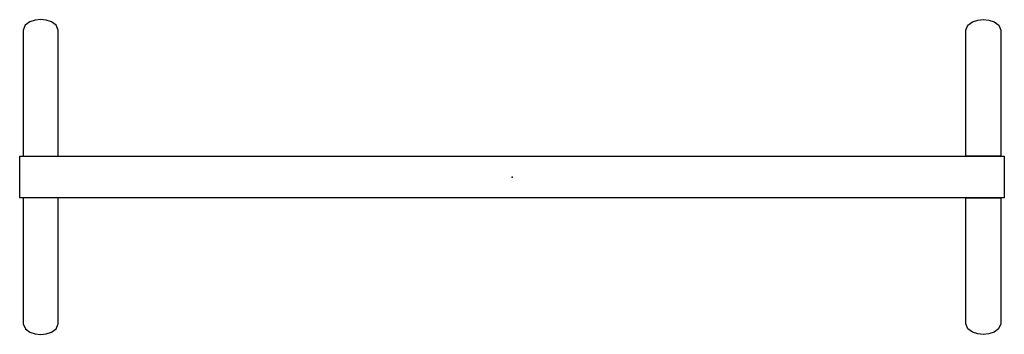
# Model space of a CAD drawing. Extents: x -703 to 703, y -225 to 225.
import ezdxf

# ---------------------------------------------------------------- set-up
doc = ezdxf.new("R2010")
doc.units = 0
doc.header["$MEASUREMENT"] = 0

# ---------------------------------------------------------------- blocks, each defined once
blk = doc.blocks.new('193_060_00_2D_dwg')
at = {"linetype": 'Continuous'}
for points in [[(-698, 30), (-648, 30), (-648, 210), (-651.1, 217.2), (-657.5, 221.8), (-665.1, 224.2), (-673, 225), (-681, 224.2), (-688.5, 221.8), (-695, 217.2), (-698, 210)], [(698, 30), (648, 30), (648, 210), (651.1, 217.2), (657.5, 221.8), (665.1, 224.2), (673, 225), (681, 224.2), (688.5, 221.8), (695, 217.2), (698, 210)], [(-703, 30), (703, 30), (703, -30), (-703, -30)], [(-648, -30), (-698, -30), (-698, -210), (-694.9, -217.2), (-688.5, -221.8), (-680.9, -224.2), (-673, -225), (-665, -224.2), (-657.5, -221.8), (-651, -217.2), (-648, -210)], [(648, -30), (698, -30), (698, -210), (694.9, -217.2), (688.5, -221.8), (680.9, -224.2), (673, -225), (665, -224.2), (657.5, -221.8), (651, -217.2), (648, -210)]]:
    blk.add_lwpolyline(points, close=True, dxfattribs=at)
blk.add_point((0, 0))
blk.add_point((0, 0))
blk.add_point((0, 0))
blk.add_point((0, 0))
blk.add_point((0, 0))

msp = doc.modelspace()

# ---------------------------------------------------------------- block references
msp.add_blockref('193_060_00_2D_dwg', (0, 0))

doc.saveas('drawing.dxf')
